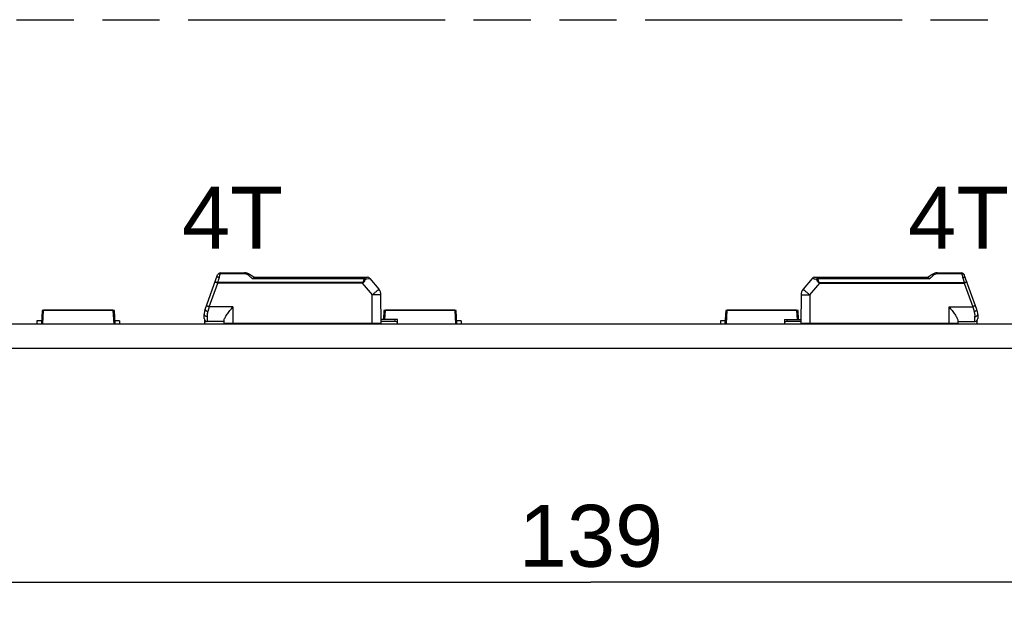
# Model space of a CAD drawing. Header units: millimetres. Extents: x 0 to 210, y 0 to 297.
# Tile 6 of 27: x 75 to 109, y 162 to 183. Entities that reach past the tile are written whole.
import ezdxf
from ezdxf.enums import TextEntityAlignment as Align

# ---------------------------------------------------------------- set-up
doc = ezdxf.new("R2010")
doc.units = ezdxf.units.MM
doc.header["$LTSCALE"] = 19.36
doc.linetypes.add('PHANTOM', pattern=[0.8, 0.45, -0.05, 0.1, -0.05, 0.1, -0.05])
doc.layers.get('0').update_dxf_attribs({"linetype": 'CONTINUOUS'})
for name, color, linetype in [('DEFAULT_3', 7, 'PHANTOM'), ('Z_DIM_2D', 7, 'CONTINUOUS'), ('Z_NOTICE', 7, 'CONTINUOUS')]:
    doc.layers.add(name, color=color, linetype=linetype)
doc.styles.add('TEXTSTYLE_3', font='helveticaneueltw1g-ltcn.otf')
doc.dimstyles.new('DIMSTYLE_3', dxfattribs={"dimtxt": 2.1, "dimasz": 3.5, "dimexe": 1.5, "dimexo": 0, "dimgap": 0.525, "dimtad": 1, "dimdec": 3, "dimlfac": 2, "dimdsep": 46, "dimtxsty": 'TEXTSTYLE_3', "dimcen": 0.09, "dimclrt": 5, "dimadec": 0, "dimazin": 0, "dimtp": 0.5, "dimtm": 0.5, "dimtfac": 1, "dimtdec": 3, "dimtofl": 0, "dimtmove": 0, "dimatfit": 3, "dimfxl": 0, "dimtolj": 1, "dimarcsym": 0})

# ---------------------------------------------------------------- blocks, each defined once
blk = doc.blocks.new('*D4')
at = {"layer": 'Z_DIM_2D', "color": 2, "linetype": 'Continuous'}
for p, q in [((60.011, 151.34), (60.011, 165.106)), ((129.511, 151.34), (129.511, 165.106)), ((60.011, 163.606), (94.761, 163.606)), ((129.511, 163.606), (94.761, 163.606))]:
    blk.add_line(p, q, dxfattribs=at)
at = {"layer": 'Z_DIM_2D', "color": 5, "linetype": 'Continuous', "style": 'TEXTSTYLE_3'}
blk.add_text('139', height=2.1, dxfattribs=at).set_placement((94.761, 164.131), align=Align.CENTER)
blk = doc.blocks.new('_NONE')

msp = doc.modelspace()

# ---------------------------------------------------------------- linework, layer by layer
at = {"color": 7, "linetype": 'Continuous'}
for p, q in [((81.68073, 172.85354), (82.10869, 174.02936)), ((82.20266, 174.09515), (83.02259, 174.09515)), ((83.33395, 173.94515), (83.19254, 174.04237)), ((83.33323, 173.94515), (87.18444, 173.94515)), ((87.26104, 173.90943), (87.57212, 173.5387)), ((102.26019, 173.90943), (101.94911, 173.5387)), ((102.3368, 173.94515), (106.188, 173.94515)), ((106.32869, 174.04237), (106.18729, 173.94515)), ((106.49865, 174.09515), (107.31858, 174.09515)), ((107.84051, 172.85353), (107.41255, 174.02936)), ((82.11254, 173.77031), (82.11255, 173.74843)), ((107.40869, 173.74843), (107.4087, 173.77031)), ((87.65062, 172.39515), (87.6423, 173.34848)), ((101.87894, 173.34848), (101.87062, 172.39515)), ((102.17764, 173.34745), (102.17339, 172.39515)), ((81.82054, 172.94515), (81.77475, 172.78806)), ((82.62562, 172.94951), (81.82181, 172.9495)), ((82.62224, 172.94515), (82.62562, 172.9495)), ((106.89562, 172.94951), (106.899, 172.94515)), ((107.69942, 172.94951), (107.74649, 172.78804)), ((76.16062, 172.82115), (76.13556, 172.37014)), ((78.61062, 172.82115), (76.16062, 172.82115)), ((76.1845, 172.37013), (76.21054, 172.82115)), ((76.21062, 172.83115), (76.21062, 172.82115)), ((78.56062, 172.83115), (76.21062, 172.83115)), ((78.56062, 172.83115), (78.56062, 172.82115)), ((78.5607, 172.82115), (78.58674, 172.37013)), ((78.63567, 172.37014), (78.61062, 172.82115)), ((81.65062, 172.54515), (81.65062, 172.68282)), ((87.74395, 172.82115), (87.72723, 172.52015)), ((90.19395, 172.82115), (87.74395, 172.82115)), ((87.7765, 172.52015), (87.79388, 172.82115)), ((87.79395, 172.83115), (87.79395, 172.82115)), ((90.14395, 172.83115), (87.79395, 172.83115)), ((90.14395, 172.83115), (90.14395, 172.82115)), ((90.14403, 172.82115), (90.17007, 172.37013)), ((90.21901, 172.37014), (90.19395, 172.82115)), ((99.32729, 172.82115), (99.30223, 172.37014)), ((101.77729, 172.82115), (99.32729, 172.82115)), ((99.35117, 172.37013), (99.37721, 172.82115)), ((101.72729, 172.83115), (99.37729, 172.83115)), ((99.37729, 172.83115), (99.37729, 172.82115)), ((101.72729, 172.83115), (101.72729, 172.82115)), ((101.72737, 172.82115), (101.74474, 172.52015)), ((101.79401, 172.52015), (101.77729, 172.82115)), ((107.87062, 172.68294), (107.87062, 172.54515)), ((60.01062, 172.37015), (129.51062, 172.37015)), ((75.98562, 172.47115), (75.98562, 172.37015)), ((76.14117, 172.47115), (75.98562, 172.47115)), ((78.78254, 172.47115), (78.63006, 172.47115)), ((78.78254, 172.47115), (78.78254, 172.37015)), ((81.67562, 172.37015), (81.67562, 172.47967)), ((82.32562, 172.44515), (81.75062, 172.44515)), ((82.32562, 172.39515), (82.32562, 172.48884)), ((82.32562, 172.39515), (87.65062, 172.39515)), ((82.84093, 172.37984), (82.82562, 172.39515)), ((88.20062, 172.52015), (87.64964, 172.52015)), ((88.12562, 172.44515), (87.65015, 172.44515)), ((88.20062, 172.37015), (88.20062, 172.52015)), ((90.36588, 172.47115), (90.2134, 172.47115)), ((90.36588, 172.47115), (90.36588, 172.37015)), ((99.30784, 172.47115), (99.15229, 172.47115)), ((99.15229, 172.47115), (99.15229, 172.37015)), ((101.32062, 172.52015), (101.8716, 172.52015)), ((101.32062, 172.52015), (101.32062, 172.37015)), ((101.87109, 172.44515), (101.39562, 172.44515)), ((101.87065, 172.39515), (107.19562, 172.39515)), ((106.63097, 172.37015), (106.63172, 172.39515)), ((106.68026, 172.37979), (106.69562, 172.39515)), ((107.19562, 172.48871), (107.19562, 172.39515)), ((107.19562, 172.44515), (107.77062, 172.44515)), ((107.84562, 172.37015), (107.84562, 172.47967)), ((60.01062, 171.54515), (129.51062, 171.54515))]:
    msp.add_line(p, q, dxfattribs=at)
at = {"color": 9, "linetype": 'Continuous'}
for p, q in [((82.15758, 173.92172), (82.16583, 173.94943)), ((82.16583, 173.94943), (82.1856, 174.01568)), ((82.1856, 174.01568), (82.20266, 174.07295)), ((82.20266, 174.09515), (82.20266, 174.07295)), ((82.20266, 174.07295), (83.02258, 174.07295)), ((83.0226, 174.07294), (83.02259, 174.09515)), ((83.16058, 174.00921), (83.13589, 174.02992)), ((83.21382, 173.96436), (83.16058, 174.00921)), ((83.3042, 173.8896), (83.29476, 173.89727)), ((87.07064, 173.8896), (83.3042, 173.8896)), ((87.07064, 173.8896), (87.07063, 173.94515)), ((87.15963, 173.89061), (87.22328, 173.90244)), ((102.4506, 173.94515), (102.45061, 173.8896)), ((106.21762, 173.8896), (102.45061, 173.8896)), ((106.21762, 173.8896), (106.22736, 173.89763)), ((106.3074, 173.96438), (106.36064, 174.00919)), ((106.36064, 174.00919), (106.38534, 174.02992)), ((106.49865, 174.07293), (106.49865, 174.09515)), ((106.49865, 174.07293), (107.31858, 174.07293)), ((107.31858, 174.07293), (107.31858, 174.09515)), ((107.31858, 174.07293), (107.32397, 174.05485)), ((107.32397, 174.05485), (107.33567, 174.01552)), ((107.33567, 174.01552), (107.35543, 173.94936)), ((107.35543, 173.94936), (107.37219, 173.89296)), ((107.37219, 173.89296), (107.4087, 173.77031)), ((81.82181, 172.9495), (82.11255, 173.74843)), ((87.00672, 173.77031), (82.11254, 173.77031)), ((87.00675, 173.74843), (82.11255, 173.74843)), ((87.00675, 173.74844), (87.00672, 173.77031)), ((87.00675, 173.74843), (87.34358, 173.34744)), ((102.17764, 173.34745), (102.51449, 173.74843)), ((102.51449, 173.74843), (102.51452, 173.77031)), ((102.51449, 173.74843), (107.40869, 173.74843)), ((102.51452, 173.77031), (107.4087, 173.77031)), ((107.40869, 173.74843), (107.69942, 172.9495)), ((87.34785, 172.39515), (87.34358, 173.34744)), ((82.62562, 172.94951), (82.62562, 172.39515)), ((106.89562, 172.94951), (107.69942, 172.9495)), ((106.89562, 172.39515), (106.89562, 172.94951)), ((76.23991, 172.83115), (76.23991, 172.82115)), ((76.41525, 172.83115), (76.41525, 172.82115)), ((76.48596, 172.83115), (76.48596, 172.82115)), ((78.28045, 172.83115), (78.28045, 172.82115)), ((78.35116, 172.83115), (78.35116, 172.82115)), ((78.53133, 172.82115), (78.53133, 172.83115)), ((81.75062, 172.61702), (81.75062, 172.44515)), ((87.82324, 172.83115), (87.82324, 172.82115)), ((87.99859, 172.83115), (87.99859, 172.82115)), ((88.0693, 172.83115), (88.0693, 172.82115)), ((89.86379, 172.83115), (89.86379, 172.82115)), ((89.9345, 172.83115), (89.9345, 172.82115)), ((90.11466, 172.82115), (90.11466, 172.83115)), ((99.40658, 172.83115), (99.40658, 172.82115)), ((99.58192, 172.83115), (99.58192, 172.82115)), ((99.65263, 172.83115), (99.65263, 172.82115)), ((101.44712, 172.83115), (101.44712, 172.82115)), ((101.51783, 172.83115), (101.51783, 172.82115)), ((101.698, 172.82115), (101.698, 172.83115)), ((107.77062, 172.44515), (107.77062, 172.61703)), ((82.52562, 172.37015), (82.52562, 172.39515)), ((82.89027, 172.37015), (82.89027, 172.39515)), ((87.17562, 172.37015), (87.17562, 172.39515)), ((88.12562, 172.44515), (88.12562, 172.52015)), ((101.39562, 172.52015), (101.39562, 172.44515)), ((106.99562, 172.39515), (106.99562, 172.37015))]:
    msp.add_line(p, q, dxfattribs=at)
at = {"color": 7, "linetype": 'Continuous'}
for centre, radius, start, end in [((82.20266, 173.99515), 0.1, 90, 159.999332), ((83.02259, 173.79515), 0.3, 55.492154, 89.998557), ((87.18444, 173.84515), 0.1, 40.000124, 90), ((102.3368, 173.84515), 0.1, 90, 139.999876), ((106.49865, 173.79515), 0.3, 90.001443, 124.507674), ((107.31858, 173.99515), 0.1, 20.000692, 90), ((87.34231, 173.34586), 0.3, 0.5, 40), ((102.17893, 173.34586), 0.3, 140, 179.5), ((82.15062, 172.68265), 0.5, 160.022811, 179.944146), ((81.75062, 172.54515), 0.1, 180, 269.999812), ((107.77062, 172.54515), 0.1, 270, 360), ((107.37062, 172.68265), 0.5, 0.015969, 19.990184), ((83.20062, 172.67015), 0.3, 270, 290.296257), ((88.12568, 172.32034), 0.12482, 53.101816, 90.028285), ((102.34562, 172.67015), 0.3, 270, 293.556464), ((107.77068, 172.32034), 0.12482, 53.101817, 90.028292)]:
    msp.add_arc(centre, radius, start, end, dxfattribs=at)
at = {"color": 9, "linetype": 'Continuous'}
for centre, radius, start, end in [((11.87048, 194.74997), 73.30821, 343.3703421, 343.4938038), ((83.01625, 173.88948), 0.18449, 49.571998, 56.349101), ((87.96557, 179.60065), 7.37204, 229.866917, 230.157379), ((86.95585, 178.39625), 5.80038, 230.193327, 230.862729), ((88.94745, 164.36256), 9.69432, 100.627287, 100.904838), ((100.17448, 181.2341), 9.51111, 309.523975, 309.927101), ((97.48402, 184.44508), 13.70026, 309.936977, 310.092968), ((106.5068, 173.8859), 0.1884, 123.505644, 130.143248), ((81.8792, 173.10637), 0.33501, 249.980856, 251.834168), ((107.64207, 173.10626), 0.33491, 288.167523, 290.009216)]:
    msp.add_arc(centre, radius, start, end, dxfattribs=at)
at = {"color": 7, "linetype": 'Continuous'}
for centre, major_axis, start_param, end_param in [((81.75062, 172.32015), (0, 0.125), 0, 0.64350111), ((101.39562, 172.32015), (0.125, 0), 1.57079633, 2.21429744)]:
    msp.add_ellipse(centre, major_axis=major_axis, ratio=1, start_param=start_param, end_param=end_param, dxfattribs=at)
at = {"color": 9, "linetype": 'Continuous'}
for points, knots in [([(82.16583, 173.94943), (82.15525, 173.9521), (82.12441, 173.95785), (82.07942, 173.94917), (82.07187, 173.92819)], [0, 0, 0, 0, 0.32858982, 1, 1, 1, 1]), ([(82.16173, 174.07152), (82.14951, 174.06882), (82.12725, 174.05914), (82.11238, 174.03951), (82.10869, 174.02936)], [0, 0, 0, 0, 0.53672364, 1, 1, 1, 1]), ([(83.06133, 174.06831), (83.06664, 174.06703), (83.0867, 174.06114), (83.10564, 174.05161), (83.11848, 174.04306)], [0, 0, 0, 0, 0.26127912, 1, 1, 1, 1]), ([(83.13589, 174.02992), (83.1411, 174.03379), (83.1571, 174.04435), (83.18151, 174.04995), (83.19254, 174.04237)], [0, 0, 0, 0, 0.32615532, 1, 1, 1, 1]), ([(87.00672, 173.77031), (87.01881, 173.77393), (87.03667, 173.78225), (87.0529, 173.80192), (87.06116, 173.82513), (87.06689, 173.85442), (87.06968, 173.87797), (87.07063, 173.8896)], [0, 0, 0, 0, 0.25928248, 0.38727966, 0.51345845, 0.76032768, 1, 1, 1, 1]), ([(87.11349, 173.88183), (87.10936, 173.86842), (87.09966, 173.84129), (87.08424, 173.80825), (87.06728, 173.78319), (87.04351, 173.76281), (87.02165, 173.75328), (87.00675, 173.74844)], [0, 0, 0, 0, 0.23485025, 0.48150612, 0.60854904, 0.73775352, 1, 1, 1, 1]), ([(87.07063, 173.94515), (87.07538, 173.94515), (87.08956, 173.93969), (87.10505, 173.91592), (87.1112, 173.89445), (87.11349, 173.88183)], [0, 0, 0, 0, 0.17574867, 0.52589085, 1, 1, 1, 1]), ([(87.22328, 173.90244), (87.22865, 173.90344), (87.2378, 173.90497), (87.24987, 173.90796), (87.25635, 173.90829), (87.26046, 173.91013), (87.26104, 173.90943)], [0, 0, 0, 0, 0.4261164, 0.73752018, 0.9291048, 1, 1, 1, 1]), ([(102.26019, 173.90943), (102.26049, 173.90978), (102.26246, 173.9092), (102.26557, 173.90893), (102.27125, 173.90759), (102.28257, 173.90534), (102.30169, 173.9015), (102.31824, 173.89862), (102.32771, 173.89691)], [0, 0, 0, 0, 0.01984563, 0.07041454, 0.15228253, 0.26530813, 0.57963391, 1, 1, 1, 1]), ([(102.32771, 173.89691), (102.3337, 173.89584), (102.36041, 173.891), (102.38707, 173.88588), (102.40774, 173.88184)], [0, 0, 0, 0, 0.22398485, 1, 1, 1, 1]), ([(102.4506, 173.94515), (102.44584, 173.94515), (102.43167, 173.93969), (102.41618, 173.91593), (102.41003, 173.89446), (102.40774, 173.88184)], [0, 0, 0, 0, 0.17573448, 0.5258634, 1, 1, 1, 1]), ([(102.51449, 173.74844), (102.49953, 173.75307), (102.47062, 173.76583), (102.43889, 173.80057), (102.42231, 173.84165), (102.41194, 173.86847), (102.40774, 173.88184)], [0, 0, 0, 0, 0.26247364, 0.51759462, 0.76530035, 1, 1, 1, 1]), ([(102.45061, 173.8896), (102.45157, 173.87797), (102.45435, 173.85442), (102.46006, 173.82511), (102.46836, 173.80194), (102.48452, 173.78219), (102.50243, 173.77396), (102.51452, 173.77031)], [0, 0, 0, 0, 0.2396734, 0.48654014, 0.61272849, 0.74067837, 1, 1, 1, 1]), ([(106.3287, 174.04237), (106.33183, 174.04453), (106.35163, 174.05133), (106.37227, 174.03964), (106.38534, 174.02993)], [0, 0, 0, 0, 0.18941526, 1, 1, 1, 1]), ([(106.4028, 174.04299), (106.40944, 174.04738), (106.43865, 174.06425), (106.47289, 174.07278), (106.49865, 174.07293)], [0, 0, 0, 0, 0.23595213, 1, 1, 1, 1]), ([(107.35543, 173.94936), (107.36601, 173.95203), (107.39684, 173.95779), (107.44185, 173.94912), (107.44939, 173.92813)], [0, 0, 0, 0, 0.32862585, 1, 1, 1, 1]), ([(107.35951, 174.07152), (107.37173, 174.06882), (107.39398, 174.05914), (107.40885, 174.03951), (107.41255, 174.02936)], [0, 0, 0, 0, 0.53672749, 1, 1, 1, 1]), ([(82.01857, 173.78175), (82.01973, 173.78494), (82.03212, 173.78809), (82.06246, 173.78544), (82.09175, 173.77748), (82.11254, 173.77031)], [0, 0, 0, 0, 0.10467286, 0.32102654, 1, 1, 1, 1]), ([(87.34239, 173.34855), (87.35726, 173.36102), (87.38646, 173.38549), (87.42888, 173.42094), (87.468, 173.45354), (87.50231, 173.482), (87.5273, 173.50267), (87.54393, 173.51627), (87.55361, 173.52427), (87.56116, 173.53011), (87.56687, 173.53527), (87.56994, 173.53656), (87.57181, 173.53907), (87.57212, 173.5387)], [0, 0, 0, 0, 0.19523488, 0.38318725, 0.55605521, 0.70745498, 0.83171379, 0.88207355, 0.92396344, 0.95697618, 0.980758, 0.99513711, 1, 1, 1, 1]), ([(101.94911, 173.5387), (101.94942, 173.53907), (101.9513, 173.53656), (101.95436, 173.53527), (101.96007, 173.53011), (101.96762, 173.52428), (101.97729, 173.51629), (101.9939, 173.50271), (102.01884, 173.482), (102.05317, 173.45362), (102.09239, 173.42118), (102.13446, 173.38537), (102.16311, 173.36029), (102.17764, 173.34745)], [0, 0, 0, 0, 0.00486175, 0.01923834, 0.04301645, 0.0760245, 0.11790868, 0.16826166, 0.29250636, 0.44390049, 0.61677158, 0.80473168, 1, 1, 1, 1]), ([(107.4087, 173.77031), (107.42948, 173.77749), (107.45878, 173.78545), (107.48912, 173.7881), (107.50151, 173.78494), (107.50267, 173.78176)], [0, 0, 0, 0, 0.67896552, 0.8953232, 1, 1, 1, 1]), ([(87.6423, 173.34848), (87.64229, 173.34897), (87.63925, 173.34836), (87.63603, 173.34927), (87.62834, 173.34903), (87.61876, 173.34936), (87.60618, 173.34941), (87.58465, 173.34956), (87.55215, 173.34955), (87.50749, 173.34952), (87.45649, 173.34944), (87.40114, 173.34878), (87.363, 173.34794), (87.34358, 173.34744)], [0, 0, 0, 0, 0.00490295, 0.01931322, 0.04312166, 0.07616168, 0.11808838, 0.16847747, 0.29277015, 0.44418358, 0.61701497, 0.80487876, 1, 1, 1, 1]), ([(101.87894, 173.34848), (101.87894, 173.34897), (101.88198, 173.34836), (101.8852, 173.34928), (101.8929, 173.34903), (101.90248, 173.34936), (101.91506, 173.3494), (101.93659, 173.34956), (101.9691, 173.34958), (102.01377, 173.34951), (102.06478, 173.3493), (102.12013, 173.34896), (102.15827, 173.34866), (102.1777, 173.34849)], [0, 0, 0, 0, 0.00490362, 0.01931498, 0.0431246, 0.07616619, 0.11809547, 0.16848716, 0.29278501, 0.44420447, 0.61703981, 0.80489217, 1, 1, 1, 1]), ([(81.72779, 172.98283), (81.72801, 172.98344), (81.73143, 172.98096), (81.73579, 172.9808), (81.7449, 172.97691), (81.75622, 172.97321), (81.77035, 172.96806), (81.79244, 172.96018), (81.80983, 172.95386), (81.82179, 172.94951)], [0, 0, 0, 0, 0.01932856, 0.07615581, 0.16860033, 0.29282731, 0.4442495, 0.6171818, 1, 1, 1, 1]), ([(107.79345, 172.98284), (107.79323, 172.98345), (107.78982, 172.98094), (107.78545, 172.9808), (107.77634, 172.9769), (107.76502, 172.97321), (107.75089, 172.96807), (107.72879, 172.96018), (107.7114, 172.95387), (107.69944, 172.94951)], [0, 0, 0, 0, 0.0193192, 0.07614479, 0.16858416, 0.29280514, 0.44422231, 0.6171599, 1, 1, 1, 1]), ([(81.75062, 172.61703), (81.73841, 172.61703), (81.71397, 172.62031), (81.68091, 172.63311), (81.65689, 172.65481), (81.65062, 172.67411), (81.65062, 172.68265)], [0, 0, 0, 0, 0.2804676, 0.56042828, 0.8038156, 1, 1, 1, 1]), ([(81.68076, 172.85362), (81.6792, 172.84934), (81.68514, 172.83601), (81.71295, 172.81396), (81.74222, 172.79972), (81.76451, 172.7916)], [0, 0, 0, 0, 0.12580189, 0.34410479, 1, 1, 1, 1]), ([(81.77475, 172.78806), (81.77044, 172.77306), (81.75658, 172.71704), (81.75045, 172.6591), (81.75062, 172.61702)], [0, 0, 0, 0, 0.27060898, 1, 1, 1, 1]), ([(107.74649, 172.78804), (107.75078, 172.77303), (107.76472, 172.71705), (107.77096, 172.6591), (107.77062, 172.61703)], [0, 0, 0, 0, 0.27063539, 1, 1, 1, 1]), ([(107.75667, 172.79157), (107.77898, 172.79969), (107.80833, 172.81393), (107.836, 172.83601), (107.84206, 172.84927), (107.84052, 172.85351)], [0, 0, 0, 0, 0.65654422, 0.87512576, 1, 1, 1, 1]), ([(107.77062, 172.61703), (107.7832, 172.61703), (107.80832, 172.62033), (107.84824, 172.63578), (107.87062, 172.6646), (107.87062, 172.68265)], [0, 0, 0, 0, 0.29262327, 0.57995363, 1, 1, 1, 1])]:
    msp.add_open_spline(points, degree=3, knots=knots, dxfattribs=at)
for points in [[(82.20266, 174.07293), (82.18915, 174.07488), (82.17506, 174.07445), (82.16173, 174.07152)], [(83.02258, 174.07295), (83.03559, 174.07298), (83.04868, 174.07136), (83.06133, 174.06831)], [(87.11349, 173.88183), (87.09956, 173.88592), (87.08511, 173.88844), (87.07063, 173.8896)], [(102.45062, 173.8896), (102.43614, 173.88844), (102.42168, 173.88592), (102.40774, 173.88184)], [(107.31858, 174.07293), (107.33209, 174.07488), (107.34618, 174.07445), (107.35951, 174.07152)]]:
    msp.add_open_spline(points, degree=3, dxfattribs=at)
at = {"color": 7, "linetype": 'Continuous'}
for points, knots in [([(83.33323, 173.94515), (83.33095, 173.94515), (83.32569, 173.93928), (83.31937, 173.92849), (83.31184, 173.91068), (83.30699, 173.89714), (83.3042, 173.8896)], [0, 0, 0, 0, 0.10769386, 0.31747539, 0.62161715, 1, 1, 1, 1]), ([(106.188, 173.94515), (106.19029, 173.94515), (106.19553, 173.93923), (106.20191, 173.92845), (106.20975, 173.91068), (106.21482, 173.89716), (106.21762, 173.8896)], [0, 0, 0, 0, 0.10727491, 0.31730134, 0.62186239, 1, 1, 1, 1]), ([(82.11257, 173.74841), (82.10061, 173.75276), (82.08322, 173.75908), (82.06112, 173.76697), (82.047, 173.77212), (82.03568, 173.77581), (82.02657, 173.77971), (82.0222, 173.77986), (82.01879, 173.78235), (82.01857, 173.78175)], [0, 0, 0, 0, 0.38283999, 0.55577714, 0.70719368, 0.83141368, 0.92385202, 0.98067742, 1, 1, 1, 1]), ([(107.50267, 173.78176), (107.50245, 173.78236), (107.49903, 173.77986), (107.49467, 173.77971), (107.48556, 173.77582), (107.47424, 173.77212), (107.46011, 173.76698), (107.43801, 173.75909), (107.42062, 173.75277), (107.40866, 173.74841)], [0, 0, 0, 0, 0.01932263, 0.07614817, 0.16858672, 0.29280694, 0.44422365, 0.61716081, 1, 1, 1, 1]), ([(82.32562, 172.48871), (82.32563, 172.50213), (82.33481, 172.53296), (82.3584, 172.57989), (82.39151, 172.63368), (82.44618, 172.7137), (82.5239, 172.81803), (82.58889, 172.9021), (82.62224, 172.94515)], [0, 0, 0, 0, 0.07344887, 0.17146159, 0.2883474, 0.41838177, 0.70197826, 1, 1, 1, 1]), ([(106.899, 172.94515), (106.93234, 172.9021), (106.99734, 172.81803), (107.07505, 172.7137), (107.12973, 172.63368), (107.16284, 172.57989), (107.18642, 172.53296), (107.1956, 172.50213), (107.19562, 172.48871)], [0, 0, 0, 0, 0.29802156, 0.58161783, 0.71165197, 0.82853789, 0.92655244, 1, 1, 1, 1])]:
    msp.add_open_spline(points, degree=3, knots=knots, dxfattribs=at)
at = {"layer": 'DEFAULT_3', "color": 91, "linetype": 'PHANTOM', "true_color": 0x80ff80}
msp.add_line((50.12864, 182.68), (150.12864, 182.68), dxfattribs=at)

# ---------------------------------------------------------------- texts
at = {"layer": 'Z_NOTICE', "color": 5, "linetype": 'Continuous', "style": 'TEXTSTYLE_3'}
for s, p in [('2T                                                                       2T', (94.50748, 178.06845)), ('4T                   4T                          4T                  4T', (94.50748, 174.91845))]:
    msp.add_text(s, height=2.1, dxfattribs=at).set_placement(p, align=Align.CENTER)

# ---------------------------------------------------------------- dimensions: what is measured, and where the dimension line sits
at = {"layer": 'Z_DIM_2D', "color": 2, "linetype": 'Continuous'}
dim = msp.add_linear_dim(base=(129.51062, 163.60568), p1=(60.01062, 151.34006), p2=(129.51062, 151.34006), dimstyle='DIMSTYLE_3', override={"dimblk1": 'NONE', "dimblk2": 'NONE', "dimsah": 1}, dxfattribs=at)
dim.commit()
dim.dimension.update_dxf_attribs({"geometry": '*D4', "text_midpoint": (94.80763, 163.60568), "dimtype": 160})

doc.saveas('drawing.dxf')
